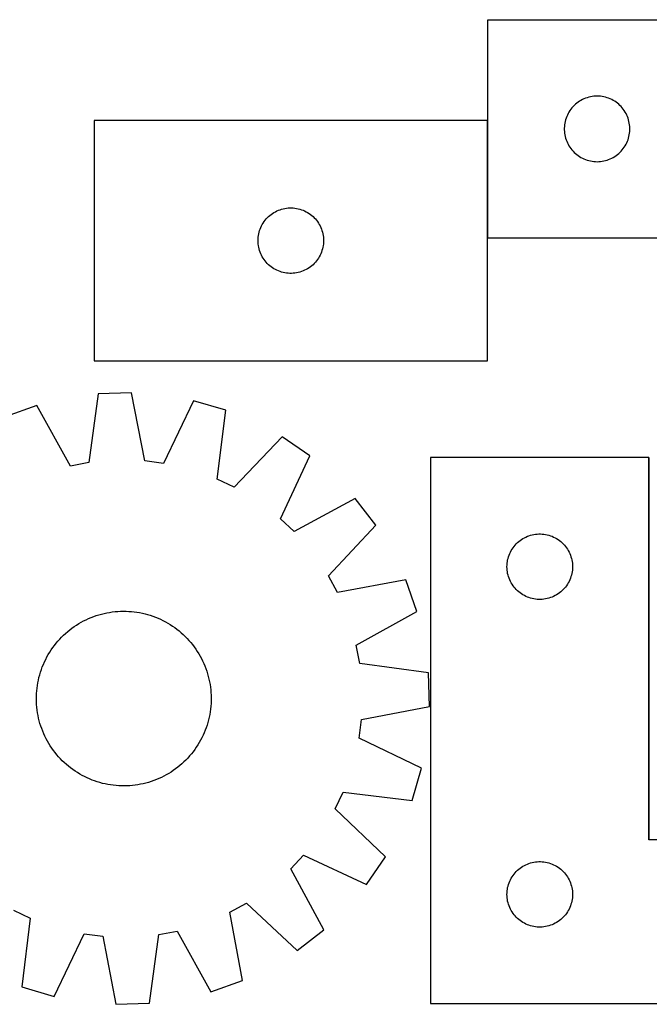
# Model space of a CAD drawing. Header units: millimetres. Extents: x 7 to 1493, y 7 to 458.
# Tile 3 of 5: x 750 to 1038, y 7 to 457. Entities that reach past the tile are written whole.
import ezdxf

# ---------------------------------------------------------------- set-up
doc = ezdxf.new("R2010")
doc.units = ezdxf.units.MM
doc.layers.add('COMMON', color=5, linetype='CONTINUOUS', true_color=0x0000ff)
doc.layers.add('CUT', color=7, linetype='CONTINUOUS', true_color=0x000000)

msp = doc.modelspace()

# ---------------------------------------------------------------- linework, layer by layer
at = {"layer": 'COMMON'}
for p, q in [((963.752345, 411.15412), (963.752345, 357.293324)), ((1037.706903, 82.093323), (1037.706903, 256.893322))]:
    msp.add_line(p, q, dxfattribs=at)
at = {"layer": 'CUT'}
for p, q in [((963.852345, 357.293324), (963.852345, 457.293324)), ((963.852345, 457.293324), (1213.852345, 457.293324)), ((1005.161028, 419.51875), (1004.543202, 419.055122)), ((1005.801902, 419.949958), (1005.161028, 419.51875)), ((1006.464124, 420.347603), (1005.801902, 419.949958)), ((1007.145938, 420.710631), (1006.464124, 420.347603)), ((1007.845536, 421.038078), (1007.145938, 420.710631)), ((1008.561063, 421.329077), (1007.845536, 421.038078)), ((1009.290622, 421.582855), (1008.561063, 421.329077)), ((1010.032278, 421.79874), (1009.290622, 421.582855)), ((1010.784064, 421.97616), (1010.032278, 421.79874)), ((1011.543986, 422.114643), (1010.784064, 421.97616)), ((1012.31003, 422.213823), (1011.543986, 422.114643)), ((1013.080163, 422.273436), (1012.31003, 422.213823)), ((1013.852345, 422.293324), (1013.080163, 422.273436)), ((1014.624526, 422.273436), (1013.852345, 422.293324)), ((1015.39466, 422.213823), (1014.624526, 422.273436)), ((1016.160703, 422.114643), (1015.39466, 422.213823)), ((1016.920626, 421.97616), (1016.160703, 422.114643)), ((1017.672411, 421.79874), (1016.920626, 421.97616)), ((1018.414067, 421.582855), (1017.672411, 421.79874)), ((1019.143626, 421.329077), (1018.414067, 421.582855)), ((1019.859153, 421.038078), (1019.143626, 421.329077)), ((1020.558752, 420.710631), (1019.859153, 421.038078)), ((1021.240566, 420.347603), (1020.558752, 420.710631)), ((1021.902788, 419.949958), (1021.240566, 420.347603)), ((1022.543661, 419.51875), (1021.902788, 419.949958)), ((1023.161487, 419.055122), (1022.543661, 419.51875)), ((1000.992625, 415.015216), (1000.612163, 414.342976)), ((1001.407189, 415.66698), (1000.992625, 415.015216)), ((1001.854756, 416.296539), (1001.407189, 415.66698)), ((1002.334138, 416.902222), (1001.854756, 416.296539)), ((1002.844064, 417.482425), (1002.334138, 416.902222)), ((1003.383182, 418.035607), (1002.844064, 417.482425)), ((1003.950063, 418.560303), (1003.383182, 418.035607)), ((1004.543202, 419.055122), (1003.950063, 418.560303)), ((1023.754626, 418.560303), (1023.161487, 419.055122)), ((1024.321507, 418.035607), (1023.754626, 418.560303)), ((1024.860625, 417.482425), (1024.321507, 418.035607)), ((1025.370551, 416.902222), (1024.860625, 417.482425)), ((1025.849933, 416.296539), (1025.370551, 416.902222)), ((1026.2975, 415.66698), (1025.849933, 416.296539)), ((1026.712064, 415.015216), (1026.2975, 415.66698)), ((1027.092527, 414.342976), (1026.712064, 415.015216)), ((963.652344, 411.15412), (783.652344, 411.15412)), ((783.652344, 411.15412), (783.652344, 301.15412)), ((963.652344, 301.15412), (963.652344, 411.15412)), ((999.253379, 410.738641), (999.095375, 409.982536)), ((999.450097, 411.485609), (999.253379, 410.738641)), ((999.685006, 412.22146), (999.450097, 411.485609)), ((999.957485, 412.944243), (999.685006, 412.22146)), ((1000.266811, 413.65204), (999.957485, 412.944243)), ((1000.612163, 414.342976), (1000.266811, 413.65204)), ((1027.437879, 413.65204), (1027.092527, 414.342976)), ((1027.747204, 412.944243), (1027.437879, 413.65204)), ((1028.019683, 412.22146), (1027.747204, 412.944243)), ((1028.254593, 411.485609), (1028.019683, 412.22146)), ((1028.45131, 410.738641), (1028.254593, 411.485609)), ((1028.609314, 409.982536), (1028.45131, 410.738641)), ((998.897082, 408.450956), (998.857318, 407.679543)), ((998.857318, 407.679543), (998.857318, 406.907106)), ((998.857318, 406.907106), (998.897082, 406.135693)), ((998.976505, 409.2193), (998.897082, 408.450956)), ((998.897082, 406.135693), (998.976505, 405.367349)), ((999.095375, 409.982536), (998.976505, 409.2193)), ((1028.728185, 409.2193), (1028.609314, 409.982536)), ((1028.807608, 408.450956), (1028.728185, 409.2193)), ((1028.728185, 405.367349), (1028.807608, 406.135693)), ((1028.847372, 407.679543), (1028.807608, 408.450956)), ((1028.807608, 406.135693), (1028.847372, 406.907106)), ((1028.847372, 406.907106), (1028.847372, 407.679543)), ((998.976505, 405.367349), (999.095375, 404.604113)), ((999.095375, 404.604113), (999.253379, 403.848008)), ((999.253379, 403.848008), (999.450097, 403.10104)), ((999.450097, 403.10104), (999.685006, 402.365189)), ((999.685006, 402.365189), (999.957485, 401.642406)), ((999.957485, 401.642406), (1000.266811, 400.934609)), ((1027.437879, 400.934609), (1027.747204, 401.642406)), ((1027.747204, 401.642406), (1028.019683, 402.365189)), ((1028.019683, 402.365189), (1028.254593, 403.10104)), ((1028.254593, 403.10104), (1028.45131, 403.848008)), ((1028.45131, 403.848008), (1028.609314, 404.604113)), ((1028.609314, 404.604113), (1028.728185, 405.367349)), ((1000.266811, 400.934609), (1000.612163, 400.243673)), ((1000.612163, 400.243673), (1000.992625, 399.571432)), ((1000.992625, 399.571432), (1001.407189, 398.919669)), ((1001.407189, 398.919669), (1001.854756, 398.29011)), ((1001.854756, 398.29011), (1002.334138, 397.684427)), ((1002.334138, 397.684427), (1002.844064, 397.104224)), ((1002.844064, 397.104224), (1003.383182, 396.551042)), ((1024.321507, 396.551042), (1024.860625, 397.104224)), ((1024.860625, 397.104224), (1025.370551, 397.684427)), ((1025.370551, 397.684427), (1025.849933, 398.29011)), ((1025.849933, 398.29011), (1026.2975, 398.919669)), ((1026.2975, 398.919669), (1026.712064, 399.571432)), ((1026.712064, 399.571432), (1027.092527, 400.243673)), ((1027.092527, 400.243673), (1027.437879, 400.934609)), ((1003.383182, 396.551042), (1003.950063, 396.026346)), ((1003.950063, 396.026346), (1004.543202, 395.531527)), ((1004.543202, 395.531527), (1005.161028, 395.067899)), ((1005.161028, 395.067899), (1005.801902, 394.636691)), ((1005.801902, 394.636691), (1006.464124, 394.239046)), ((1006.464124, 394.239046), (1007.145938, 393.876018)), ((1007.145938, 393.876018), (1007.845536, 393.548571)), ((1007.845536, 393.548571), (1008.561063, 393.257572)), ((1008.561063, 393.257572), (1009.290622, 393.003794)), ((1009.290622, 393.003794), (1010.032278, 392.787909)), ((1010.032278, 392.787909), (1010.784064, 392.610489)), ((1010.784064, 392.610489), (1011.543986, 392.472006)), ((1011.543986, 392.472006), (1012.31003, 392.372826)), ((1012.31003, 392.372826), (1013.080163, 392.313213)), ((1013.080163, 392.313213), (1013.852345, 392.293324)), ((1013.852345, 392.293324), (1014.624526, 392.313213)), ((1014.624526, 392.313213), (1015.39466, 392.372826)), ((1015.39466, 392.372826), (1016.160703, 392.472006)), ((1016.160703, 392.472006), (1016.920626, 392.610489)), ((1016.920626, 392.610489), (1017.672411, 392.787909)), ((1017.672411, 392.787909), (1018.414067, 393.003794)), ((1018.414067, 393.003794), (1019.143626, 393.257572)), ((1019.143626, 393.257572), (1019.859153, 393.548571)), ((1019.859153, 393.548571), (1020.558752, 393.876018)), ((1020.558752, 393.876018), (1021.240566, 394.239046)), ((1021.240566, 394.239046), (1021.902788, 394.636691)), ((1021.902788, 394.636691), (1022.543661, 395.067899)), ((1022.543661, 395.067899), (1023.161487, 395.531527)), ((1023.161487, 395.531527), (1023.754626, 396.026346)), ((1023.754626, 396.026346), (1024.321507, 396.551042)), ((866.602693, 369.394302), (867.293628, 369.739654)), ((867.293628, 369.739654), (868.001425, 370.048979)), ((868.001425, 370.048979), (868.724208, 370.321458)), ((868.724208, 370.321458), (869.460059, 370.556368)), ((869.460059, 370.556368), (870.207028, 370.753085)), ((870.207028, 370.753085), (870.963132, 370.911089)), ((870.963132, 370.911089), (871.726368, 371.02996)), ((871.726368, 371.02996), (872.494712, 371.109383)), ((872.494712, 371.109383), (873.266125, 371.149147)), ((873.266125, 371.149147), (874.038562, 371.149147)), ((874.038562, 371.149147), (874.809976, 371.109383)), ((874.809976, 371.109383), (875.578319, 371.02996)), ((875.578319, 371.02996), (876.341555, 370.911089)), ((876.341555, 370.911089), (877.09766, 370.753085)), ((877.09766, 370.753085), (877.844628, 370.556368)), ((877.844628, 370.556368), (878.580479, 370.321458)), ((878.580479, 370.321458), (879.303262, 370.048979)), ((879.303262, 370.048979), (880.01106, 369.739654)), ((880.01106, 369.739654), (880.701995, 369.394302)), ((861.426919, 364.845436), (861.890547, 365.463262)), ((861.890547, 365.463262), (862.385365, 366.056402)), ((862.385365, 366.056402), (862.910061, 366.623282)), ((862.910061, 366.623282), (863.463244, 367.1624)), ((863.463244, 367.1624), (864.043446, 367.672326)), ((864.043446, 367.672326), (864.649129, 368.151708)), ((864.649129, 368.151708), (865.278688, 368.599275)), ((865.278688, 368.599275), (865.930452, 369.013839)), ((865.930452, 369.013839), (866.602693, 369.394302)), ((880.701995, 369.394302), (881.374236, 369.013839)), ((881.374236, 369.013839), (882.026, 368.599275)), ((882.026, 368.599275), (882.655558, 368.151708)), ((882.655558, 368.151708), (883.261241, 367.672326)), ((883.261241, 367.672326), (883.841444, 367.1624)), ((883.841444, 367.1624), (884.394627, 366.623282)), ((884.394627, 366.623282), (884.919323, 366.056402)), ((884.919323, 366.056402), (885.414141, 365.463262)), ((885.414141, 365.463262), (885.877769, 364.845436)), ((859.146928, 359.974186), (859.362813, 360.715842)), ((859.362813, 360.715842), (859.616591, 361.445401)), ((859.616591, 361.445401), (859.90759, 362.160928)), ((859.90759, 362.160928), (860.235037, 362.860527)), ((860.235037, 362.860527), (860.598065, 363.542341)), ((860.598065, 363.542341), (860.99571, 364.204563)), ((860.99571, 364.204563), (861.426919, 364.845436)), ((885.877769, 364.845436), (886.308977, 364.204563)), ((886.308977, 364.204563), (886.706622, 363.542341)), ((886.706622, 363.542341), (887.06965, 362.860527)), ((887.06965, 362.860527), (887.397097, 362.160928)), ((887.397097, 362.160928), (887.688096, 361.445401)), ((887.688096, 361.445401), (887.941874, 360.715842)), ((887.941874, 360.715842), (888.15776, 359.974186)), ((858.652344, 356.15412), (858.672232, 356.926301)), ((858.672232, 355.381938), (858.652344, 356.15412)), ((858.672232, 356.926301), (858.731846, 357.696435)), ((858.731846, 357.696435), (858.831025, 358.462478)), ((858.831025, 358.462478), (858.969508, 359.222401)), ((858.969508, 359.222401), (859.146928, 359.974186)), ((888.15776, 359.974186), (888.335179, 359.222401)), ((888.335179, 359.222401), (888.473662, 358.462478)), ((888.473662, 358.462478), (888.572842, 357.696435)), ((888.572842, 357.696435), (888.632455, 356.926301)), ((888.632455, 356.926301), (888.652344, 356.15412)), ((888.652344, 356.15412), (888.632455, 355.381938)), ((1138.852345, 357.293324), (963.852345, 357.293324)), ((858.731846, 354.611805), (858.672232, 355.381938)), ((858.831025, 353.845761), (858.731846, 354.611805)), ((858.969508, 353.085839), (858.831025, 353.845761)), ((859.146928, 352.334053), (858.969508, 353.085839)), ((859.362813, 351.592397), (859.146928, 352.334053)), ((859.616591, 350.862838), (859.362813, 351.592397)), ((887.941874, 351.592397), (887.688096, 350.862838)), ((888.15776, 352.334053), (887.941874, 351.592397)), ((888.335179, 353.085839), (888.15776, 352.334053)), ((888.473662, 353.845761), (888.335179, 353.085839)), ((888.572842, 354.611805), (888.473662, 353.845761)), ((888.632455, 355.381938), (888.572842, 354.611805)), ((859.90759, 350.147311), (859.616591, 350.862838)), ((860.235037, 349.447713), (859.90759, 350.147311)), ((860.598065, 348.765899), (860.235037, 349.447713)), ((860.99571, 348.103677), (860.598065, 348.765899)), ((861.426919, 347.462803), (860.99571, 348.103677)), ((861.890547, 346.844977), (861.426919, 347.462803)), ((885.877769, 347.462803), (885.414141, 346.844977)), ((886.308977, 348.103677), (885.877769, 347.462803)), ((886.706622, 348.765899), (886.308977, 348.103677)), ((887.06965, 349.447713), (886.706622, 348.765899)), ((887.397097, 350.147311), (887.06965, 349.447713)), ((887.688096, 350.862838), (887.397097, 350.147311)), ((862.385365, 346.251838), (861.890547, 346.844977)), ((862.910061, 345.684957), (862.385365, 346.251838)), ((863.463244, 345.145839), (862.910061, 345.684957)), ((864.043446, 344.635913), (863.463244, 345.145839)), ((864.649129, 344.156531), (864.043446, 344.635913)), ((865.278688, 343.708964), (864.649129, 344.156531)), ((865.930452, 343.2944), (865.278688, 343.708964)), ((866.602693, 342.913938), (865.930452, 343.2944)), ((867.293628, 342.568586), (866.602693, 342.913938)), ((868.001425, 342.25926), (867.293628, 342.568586)), ((880.01106, 342.568586), (879.303262, 342.25926)), ((880.701995, 342.913938), (880.01106, 342.568586)), ((881.374236, 343.2944), (880.701995, 342.913938)), ((882.026, 343.708964), (881.374236, 343.2944)), ((882.655558, 344.156531), (882.026, 343.708964)), ((883.261241, 344.635913), (882.655558, 344.156531)), ((883.841444, 345.145839), (883.261241, 344.635913)), ((884.394627, 345.684957), (883.841444, 345.145839)), ((884.919323, 346.251838), (884.394627, 345.684957)), ((885.414141, 346.844977), (884.919323, 346.251838)), ((868.724208, 341.986781), (868.001425, 342.25926)), ((869.460059, 341.751872), (868.724208, 341.986781)), ((870.207028, 341.555154), (869.460059, 341.751872)), ((870.963132, 341.39715), (870.207028, 341.555154)), ((871.726368, 341.27828), (870.963132, 341.39715)), ((872.494712, 341.198857), (871.726368, 341.27828)), ((873.266125, 341.159093), (872.494712, 341.198857)), ((874.038562, 341.159093), (873.266125, 341.159093)), ((874.809976, 341.198857), (874.038562, 341.159093)), ((875.578319, 341.27828), (874.809976, 341.198857)), ((876.341555, 341.39715), (875.578319, 341.27828)), ((877.09766, 341.555154), (876.341555, 341.39715)), ((877.844628, 341.751872), (877.09766, 341.555154)), ((878.580479, 341.986781), (877.844628, 341.751872)), ((879.303262, 342.25926), (878.580479, 341.986781)), ((783.652344, 301.15412), (963.652344, 301.15412)), ((785.420721, 286.017738), (781.200526, 254.534969)), ((800.800148, 286.469153), (785.420721, 286.017738)), ((806.859643, 255.288112), (800.800148, 286.469153)), ((757.376353, 280.728201), (742.889143, 275.546376)), ((772.774746, 252.945756), (757.376353, 280.728201)), ((829.106485, 282.833614), (815.36413, 254.195834)), ((843.872684, 278.510431), (829.106485, 282.833614)), ((840.000135, 246.983013), (843.872684, 278.510431)), ((869.670166, 266.30569), (847.75085, 243.316164)), ((882.377719, 257.631092), (869.670166, 266.30569)), ((868.952198, 228.843418), (882.377719, 257.631092)), ((781.200526, 254.534969), (772.774746, 252.945756)), ((815.36413, 254.195834), (806.859643, 255.288112)), ((1037.606902, 256.893322), (937.606902, 256.893322)), ((937.606902, 256.893322), (937.606902, 6.893322)), ((1037.606902, 81.893322), (1037.606902, 256.893322)), ((847.75085, 243.316164), (840.000135, 246.983013)), ((903.141111, 238.051832), (875.190447, 222.960935)), ((912.546113, 225.87495), (903.141111, 238.051832)), ((875.190447, 222.960935), (868.952198, 228.843418)), ((890.881803, 202.64496), (912.546113, 225.87495)), ((981.955984, 220.788182), (982.678766, 221.060661)), ((982.678766, 221.060661), (983.414618, 221.295571)), ((983.414618, 221.295571), (984.161586, 221.492288)), ((984.161586, 221.492288), (984.917691, 221.650292)), ((984.917691, 221.650292), (985.680927, 221.769163)), ((985.680927, 221.769163), (986.44927, 221.848585)), ((986.44927, 221.848585), (987.220683, 221.888349)), ((987.220683, 221.888349), (987.993121, 221.888349)), ((987.993121, 221.888349), (988.764534, 221.848585)), ((988.764534, 221.848585), (989.532878, 221.769163)), ((989.532878, 221.769163), (990.296114, 221.650292)), ((990.296114, 221.650292), (991.052218, 221.492288)), ((991.052218, 221.492288), (991.799187, 221.295571)), ((991.799187, 221.295571), (992.535038, 221.060661)), ((992.535038, 221.060661), (993.257821, 220.788182)), ((975.845105, 216.202465), (976.339923, 216.795604)), ((976.339923, 216.795604), (976.864619, 217.362485)), ((976.864619, 217.362485), (977.417802, 217.901603)), ((977.417802, 217.901603), (977.998005, 218.411529)), ((977.998005, 218.411529), (978.603688, 218.890911)), ((978.603688, 218.890911), (979.233246, 219.338478)), ((979.233246, 219.338478), (979.88501, 219.753042)), ((979.88501, 219.753042), (980.557251, 220.133504)), ((980.557251, 220.133504), (981.248186, 220.478856)), ((981.248186, 220.478856), (981.955984, 220.788182)), ((993.257821, 220.788182), (993.965618, 220.478856)), ((993.965618, 220.478856), (994.656553, 220.133504)), ((994.656553, 220.133504), (995.328794, 219.753042)), ((995.328794, 219.753042), (995.980558, 219.338478)), ((995.980558, 219.338478), (996.610116, 218.890911)), ((996.610116, 218.890911), (997.2158, 218.411529)), ((997.2158, 218.411529), (997.796002, 217.901603)), ((997.796002, 217.901603), (998.349185, 217.362485)), ((998.349185, 217.362485), (998.873881, 216.795604)), ((998.873881, 216.795604), (999.368699, 216.202465)), ((973.317371, 211.455045), (973.57115, 212.184604)), ((973.57115, 212.184604), (973.862149, 212.900131)), ((973.862149, 212.900131), (974.189596, 213.599729)), ((974.189596, 213.599729), (974.552624, 214.281543)), ((974.552624, 214.281543), (974.950269, 214.943765)), ((974.950269, 214.943765), (975.381477, 215.584639)), ((975.381477, 215.584639), (975.845105, 216.202465)), ((999.368699, 216.202465), (999.832327, 215.584639)), ((999.832327, 215.584639), (1000.263536, 214.943765)), ((1000.263536, 214.943765), (1000.661181, 214.281543)), ((1000.661181, 214.281543), (1001.024208, 213.599729)), ((1001.024208, 213.599729), (1001.351656, 212.900131)), ((1001.351656, 212.900131), (1001.642654, 212.184604)), ((1001.642654, 212.184604), (1001.896433, 211.455045)), ((972.606902, 206.893322), (972.626791, 207.665504)), ((972.626791, 207.665504), (972.686404, 208.435637)), ((972.686404, 208.435637), (972.785584, 209.201681)), ((972.785584, 209.201681), (972.924067, 209.961603)), ((972.924067, 209.961603), (973.101486, 210.713389)), ((973.101486, 210.713389), (973.317371, 211.455045)), ((1001.896433, 211.455045), (1002.112318, 210.713389)), ((1002.112318, 210.713389), (1002.289737, 209.961603)), ((1002.289737, 209.961603), (1002.428221, 209.201681)), ((1002.428221, 209.201681), (1002.5274, 208.435637)), ((1002.5274, 208.435637), (1002.587014, 207.665504)), ((1002.587014, 207.665504), (1002.606902, 206.893322)), ((972.626791, 206.121141), (972.606902, 206.893322)), ((972.686404, 205.351008), (972.626791, 206.121141)), ((972.785584, 204.584964), (972.686404, 205.351008)), ((972.924067, 203.825041), (972.785584, 204.584964)), ((973.101486, 203.073256), (972.924067, 203.825041)), ((973.317371, 202.3316), (973.101486, 203.073256)), ((1002.112318, 203.073256), (1001.896433, 202.3316)), ((1002.289737, 203.825041), (1002.112318, 203.073256)), ((1002.428221, 204.584964), (1002.289737, 203.825041)), ((1002.5274, 205.351008), (1002.428221, 204.584964)), ((1002.587014, 206.121141), (1002.5274, 205.351008)), ((1002.606902, 206.893322), (1002.587014, 206.121141)), ((894.996944, 195.12266), (890.881803, 202.64496)), ((926.242948, 200.837727), (894.996944, 195.12266)), ((931.424773, 186.350517), (926.242948, 200.837727)), ((973.57115, 201.602041), (973.317371, 202.3316)), ((973.862149, 200.886514), (973.57115, 201.602041)), ((974.189596, 200.186916), (973.862149, 200.886514)), ((974.552624, 199.505101), (974.189596, 200.186916)), ((974.950269, 198.84288), (974.552624, 199.505101)), ((975.381477, 198.202006), (974.950269, 198.84288)), ((1000.263536, 198.84288), (999.832327, 198.202006)), ((1000.661181, 199.505101), (1000.263536, 198.84288)), ((1001.024208, 200.186916), (1000.661181, 199.505101)), ((1001.351656, 200.886514), (1001.024208, 200.186916)), ((1001.642654, 201.602041), (1001.351656, 200.886514)), ((1001.896433, 202.3316), (1001.642654, 201.602041)), ((975.845105, 197.58418), (975.381477, 198.202006)), ((976.339923, 196.991041), (975.845105, 197.58418)), ((976.864619, 196.42416), (976.339923, 196.991041)), ((977.417802, 195.885042), (976.864619, 196.42416)), ((977.998005, 195.375116), (977.417802, 195.885042)), ((978.603688, 194.895734), (977.998005, 195.375116)), ((979.233246, 194.448167), (978.603688, 194.895734)), ((979.88501, 194.033603), (979.233246, 194.448167)), ((980.557251, 193.65314), (979.88501, 194.033603)), ((995.328794, 194.033603), (994.656553, 193.65314)), ((995.980558, 194.448167), (995.328794, 194.033603)), ((996.610116, 194.895734), (995.980558, 194.448167)), ((997.2158, 195.375116), (996.610116, 194.895734)), ((997.796002, 195.885042), (997.2158, 195.375116)), ((998.349185, 196.42416), (997.796002, 195.885042)), ((998.873881, 196.991041), (998.349185, 196.42416)), ((999.368699, 197.58418), (998.873881, 196.991041)), ((999.832327, 198.202006), (999.368699, 197.58418)), ((981.248186, 193.307789), (980.557251, 193.65314)), ((981.955984, 192.998463), (981.248186, 193.307789)), ((982.678766, 192.725984), (981.955984, 192.998463)), ((983.414618, 192.491074), (982.678766, 192.725984)), ((984.161586, 192.294357), (983.414618, 192.491074)), ((984.917691, 192.136353), (984.161586, 192.294357)), ((985.680927, 192.017482), (984.917691, 192.136353)), ((986.44927, 191.93806), (985.680927, 192.017482)), ((987.220683, 191.898295), (986.44927, 191.93806)), ((987.993121, 191.898295), (987.220683, 191.898295)), ((988.764534, 191.93806), (987.993121, 191.898295)), ((989.532878, 192.017482), (988.764534, 191.93806)), ((990.296114, 192.136353), (989.532878, 192.017482)), ((991.052218, 192.294357), (990.296114, 192.136353)), ((991.799187, 192.491074), (991.052218, 192.294357)), ((992.535038, 192.725984), (991.799187, 192.491074)), ((993.257821, 192.998463), (992.535038, 192.725984)), ((993.965618, 193.307789), (993.257821, 192.998463)), ((994.656553, 193.65314), (993.965618, 193.307789)), ((784.631308, 184.485311), (785.830187, 184.861735)), ((785.830187, 184.861735), (787.040299, 185.200316)), ((787.040299, 185.200316), (788.260448, 185.500719)), ((788.260448, 185.500719), (789.489431, 185.762649)), ((789.489431, 185.762649), (790.726036, 185.985845)), ((790.726036, 185.985845), (791.969041, 186.170089)), ((791.969041, 186.170089), (793.217219, 186.315198)), ((793.217219, 186.315198), (794.46934, 186.42103)), ((794.46934, 186.42103), (795.724167, 186.487479)), ((795.724167, 186.487479), (796.980463, 186.51448)), ((796.980463, 186.51448), (798.236986, 186.502007)), ((798.236986, 186.502007), (799.492498, 186.450072)), ((799.492498, 186.450072), (800.745758, 186.358725)), ((800.745758, 186.358725), (801.995532, 186.228058)), ((801.995532, 186.228058), (803.240584, 186.058199)), ((803.240584, 186.058199), (804.479686, 185.849316)), ((804.479686, 185.849316), (805.711616, 185.601614)), ((805.711616, 185.601614), (806.935157, 185.315339)), ((806.935157, 185.315339), (808.149103, 184.990773)), ((808.149103, 184.990773), (809.352254, 184.628236)), ((903.642329, 170.952124), (931.424773, 186.350517)), ((775.583749, 180.163787), (776.651351, 180.826534)), ((776.651351, 180.826534), (777.739243, 181.45542)), ((777.739243, 181.45542), (778.846352, 182.049825)), ((778.846352, 182.049825), (779.971585, 182.609161)), ((779.971585, 182.609161), (781.113832, 183.132876)), ((781.113832, 183.132876), (782.271966, 183.620455)), ((782.271966, 183.620455), (783.444844, 184.071414)), ((783.444844, 184.071414), (784.631308, 184.485311)), ((809.352254, 184.628236), (810.543425, 184.228087)), ((810.543425, 184.228087), (811.721438, 183.790719)), ((811.721438, 183.790719), (812.885133, 183.316564)), ((812.885133, 183.316564), (814.033359, 182.806091)), ((814.033359, 182.806091), (815.164985, 182.259803)), ((815.164985, 182.259803), (816.278893, 181.67824)), ((816.278893, 181.67824), (817.373983, 181.061975)), ((817.373983, 181.061975), (818.449177, 180.411616)), ((818.449177, 180.411616), (819.503411, 179.727805)), ((769.661714, 175.515099), (770.586219, 176.366156)), ((770.586219, 176.366156), (771.537, 177.187754)), ((771.537, 177.187754), (772.513119, 177.979081)), ((772.513119, 177.979081), (773.513612, 178.739357)), ((773.513612, 178.739357), (774.537492, 179.467832)), ((774.537492, 179.467832), (775.583749, 180.163787)), ((819.503411, 179.727805), (820.535646, 179.011218)), ((820.535646, 179.011218), (821.544863, 178.262561)), ((821.544863, 178.262561), (822.530067, 177.482573)), ((822.530067, 177.482573), (823.490284, 176.672024)), ((823.490284, 176.672024), (824.424567, 175.831714)), ((824.424567, 175.831714), (825.331995, 174.962472)), ((765.464309, 170.848291), (766.244297, 171.833494)), ((766.244297, 171.833494), (767.054846, 172.793712)), ((767.054846, 172.793712), (767.895156, 173.727995)), ((767.895156, 173.727995), (768.764398, 174.635423)), ((768.764398, 174.635423), (769.661714, 175.515099)), ((825.331995, 174.962472), (826.211671, 174.065156)), ((826.211671, 174.065156), (827.062728, 173.140651)), ((827.062728, 173.140651), (827.884326, 172.18987)), ((827.884326, 172.18987), (828.675653, 171.213751)), ((762.664895, 166.677411), (763.315254, 167.752604)), ((763.315254, 167.752604), (763.999064, 168.806839)), ((763.999064, 168.806839), (764.715652, 169.839074)), ((764.715652, 169.839074), (765.464309, 170.848291)), ((828.675653, 171.213751), (829.43593, 170.213258)), ((829.43593, 170.213258), (830.164405, 169.189378)), ((830.164405, 169.189378), (830.860359, 168.14312)), ((830.860359, 168.14312), (831.523107, 167.075519)), ((831.523107, 167.075519), (832.151993, 165.987627)), ((905.231542, 162.526344), (903.642329, 170.952124)), ((760.410306, 162.18856), (760.920779, 163.336787)), ((760.920779, 163.336787), (761.467067, 164.468412)), ((761.467067, 164.468412), (762.04863, 165.58232)), ((762.04863, 165.58232), (762.664895, 166.677411)), ((832.151993, 165.987627), (832.746397, 164.880518)), ((832.746397, 164.880518), (833.305733, 163.755285)), ((833.305733, 163.755285), (833.829449, 162.613037)), ((833.829449, 162.613037), (834.317027, 161.454904)), ((936.71431, 158.306148), (905.231542, 162.526344)), ((758.736097, 157.45253), (759.098633, 158.655682)), ((759.098633, 158.655682), (759.498783, 159.846852)), ((759.498783, 159.846852), (759.936151, 161.024866)), ((759.936151, 161.024866), (760.410306, 162.18856)), ((834.317027, 161.454904), (834.767987, 160.282026)), ((834.767987, 160.282026), (835.181883, 159.095562)), ((835.181883, 159.095562), (835.558307, 157.896683)), ((835.558307, 157.896683), (835.896888, 156.686571)), ((937.165725, 142.926722), (936.71431, 158.306148)), ((757.668671, 152.544011), (757.877554, 153.783114)), ((757.877554, 153.783114), (758.125256, 155.015043)), ((758.125256, 155.015043), (758.41153, 156.238585)), ((758.41153, 156.238585), (758.736097, 157.45253)), ((835.896888, 156.686571), (836.197292, 155.466422)), ((836.197292, 155.466422), (836.459221, 154.237438)), ((836.459221, 154.237438), (836.682418, 153.000834)), ((757.224863, 147.540414), (757.276798, 148.795925)), ((757.276798, 148.795925), (757.368145, 150.049186)), ((757.368145, 150.049186), (757.498812, 151.298959)), ((757.498812, 151.298959), (757.668671, 152.544011)), ((836.682418, 153.000834), (836.866662, 151.757829)), ((836.866662, 151.757829), (837.011771, 150.509651)), ((837.011771, 150.509651), (837.117602, 149.25753)), ((837.117602, 149.25753), (837.184051, 148.002703)), ((757.21239, 146.28389), (757.224863, 147.540414)), ((757.239391, 145.027595), (757.21239, 146.28389)), ((757.30584, 143.772768), (757.239391, 145.027595)), ((837.146644, 144.234372), (837.055297, 142.981111)), ((837.198579, 145.489884), (837.146644, 144.234372)), ((837.184051, 148.002703), (837.211053, 146.746407)), ((837.211053, 146.746407), (837.198579, 145.489884)), ((757.411671, 142.520647), (757.30584, 143.772768)), ((757.556781, 141.272468), (757.411671, 142.520647)), ((757.741025, 140.029463), (757.556781, 141.272468)), ((757.964221, 138.792859), (757.741025, 140.029463)), ((836.754771, 140.486286), (836.545888, 139.247184)), ((836.92463, 141.731338), (836.754771, 140.486286)), ((837.055297, 142.981111), (836.92463, 141.731338)), ((905.984685, 136.867227), (937.165725, 142.926722)), ((758.226151, 137.563876), (757.964221, 138.792859)), ((758.526554, 136.343726), (758.226151, 137.563876)), ((758.865135, 135.133615), (758.526554, 136.343726)), ((835.687346, 135.577767), (835.324809, 134.374615)), ((836.011912, 136.791713), (835.687346, 135.577767)), ((836.298187, 138.015254), (836.011912, 136.791713)), ((836.545888, 139.247184), (836.298187, 138.015254)), ((904.892407, 128.36274), (905.984685, 136.867227)), ((759.241559, 133.934736), (758.865135, 135.133615)), ((759.655455, 132.748272), (759.241559, 133.934736)), ((760.106415, 131.575394), (759.655455, 132.748272)), ((760.593993, 130.41726), (760.106415, 131.575394)), ((834.013136, 130.841737), (833.502663, 129.693511)), ((834.487291, 132.005431), (834.013136, 130.841737)), ((834.924659, 133.183445), (834.487291, 132.005431)), ((835.324809, 134.374615), (834.924659, 133.183445)), ((761.117709, 129.275013), (760.593993, 130.41726)), ((761.677045, 128.149779), (761.117709, 129.275013)), ((762.271449, 127.04267), (761.677045, 128.149779)), ((762.900336, 125.954778), (762.271449, 127.04267)), ((831.758547, 126.352886), (831.108188, 125.277693)), ((832.374812, 127.447977), (831.758547, 126.352886)), ((832.956376, 128.561885), (832.374812, 127.447977)), ((833.502663, 129.693511), (832.956376, 128.561885)), ((933.530187, 114.620385), (904.892407, 128.36274)), ((763.563083, 124.887177), (762.900336, 125.954778)), ((764.259038, 123.84092), (763.563083, 124.887177)), ((764.987513, 122.817039), (764.259038, 123.84092)), ((765.747789, 121.816546), (764.987513, 122.817039)), ((766.539116, 120.840427), (765.747789, 121.816546)), ((828.959133, 122.182006), (828.179145, 121.196803)), ((829.70779, 123.191224), (828.959133, 122.182006)), ((830.424378, 124.223459), (829.70779, 123.191224)), ((831.108188, 125.277693), (830.424378, 124.223459)), ((767.360714, 119.889647), (766.539116, 120.840427)), ((768.211771, 118.965142), (767.360714, 119.889647)), ((769.091447, 118.067826), (768.211771, 118.965142)), ((769.998875, 117.198584), (769.091447, 118.067826)), ((770.933158, 116.358273), (769.998875, 117.198584)), ((824.761728, 117.515198), (823.837223, 116.664141)), ((825.659044, 118.394875), (824.761728, 117.515198)), ((826.528286, 119.302302), (825.659044, 118.394875)), ((827.368596, 120.236586), (826.528286, 119.302302)), ((828.179145, 121.196803), (827.368596, 120.236586)), ((771.893375, 115.547724), (770.933158, 116.358273)), ((772.878579, 114.767736), (771.893375, 115.547724)), ((773.887796, 114.019079), (772.878579, 114.767736)), ((774.920031, 113.302492), (773.887796, 114.019079)), ((775.974266, 112.618682), (774.920031, 113.302492)), ((818.839693, 112.866511), (817.772091, 112.203763)), ((819.88595, 113.562465), (818.839693, 112.866511)), ((820.90983, 114.29094), (819.88595, 113.562465)), ((821.910324, 115.051216), (820.90983, 114.29094)), ((822.886442, 115.842544), (821.910324, 115.051216)), ((823.837223, 116.664141), (822.886442, 115.842544)), ((929.207003, 99.854186), (933.530187, 114.620385)), ((777.049459, 111.968323), (775.974266, 112.618682)), ((778.14455, 111.352058), (777.049459, 111.968323)), ((779.258457, 110.770494), (778.14455, 111.352058)), ((780.390083, 110.224206), (779.258457, 110.770494)), ((781.53831, 109.713733), (780.390083, 110.224206)), ((782.702004, 109.239579), (781.53831, 109.713733)), ((783.880017, 108.802211), (782.702004, 109.239579)), ((785.071188, 108.402061), (783.880017, 108.802211)), ((786.274339, 108.039524), (785.071188, 108.402061)), ((809.792134, 108.544987), (808.593255, 108.168562)), ((810.978598, 108.958883), (809.792134, 108.544987)), ((812.151476, 109.409843), (810.978598, 108.958883)), ((813.30961, 109.897421), (812.151476, 109.409843)), ((814.451857, 110.421137), (813.30961, 109.897421)), ((815.57709, 110.980473), (814.451857, 110.421137)), ((816.684199, 111.574877), (815.57709, 110.980473)), ((817.772091, 112.203763), (816.684199, 111.574877)), ((787.488285, 107.714958), (786.274339, 108.039524)), ((788.711826, 107.428683), (787.488285, 107.714958)), ((789.943756, 107.180982), (788.711826, 107.428683)), ((791.182858, 106.972099), (789.943756, 107.180982)), ((792.427911, 106.80224), (791.182858, 106.972099)), ((793.677684, 106.671572), (792.427911, 106.80224)), ((794.930945, 106.580226), (793.677684, 106.671572)), ((796.186456, 106.52829), (794.930945, 106.580226)), ((797.44298, 106.515817), (796.186456, 106.52829)), ((798.699275, 106.542819), (797.44298, 106.515817)), ((799.954102, 106.609268), (798.699275, 106.542819)), ((801.206223, 106.715099), (799.954102, 106.609268)), ((802.454402, 106.860208), (801.206223, 106.715099)), ((803.697406, 107.044452), (802.454402, 106.860208)), ((804.934011, 107.267649), (803.697406, 107.044452)), ((806.162994, 107.529578), (804.934011, 107.267649)), ((807.383143, 107.829981), (806.162994, 107.529578)), ((808.593255, 108.168562), (807.383143, 107.829981)), ((894.012736, 95.97602), (897.679585, 103.726735)), ((897.679585, 103.726735), (929.207003, 99.854186)), ((917.002262, 74.056703), (894.012736, 95.97602)), ((1237.606902, 81.893322), (1037.606902, 81.893322)), ((873.657507, 68.536422), (879.539991, 74.774672)), ((879.539991, 74.774672), (908.327664, 61.349151)), ((908.327664, 61.349151), (917.002262, 74.056703)), ((888.748405, 40.585759), (873.657507, 68.536422)), ((976.864619, 67.362485), (977.417802, 67.901603)), ((977.417802, 67.901603), (977.998005, 68.411529)), ((977.998005, 68.411529), (978.603688, 68.890911)), ((978.603688, 68.890911), (979.233246, 69.338478)), ((979.233246, 69.338478), (979.88501, 69.753042)), ((979.88501, 69.753042), (980.557251, 70.133504)), ((980.557251, 70.133504), (981.248186, 70.478856)), ((981.248186, 70.478856), (981.955984, 70.788182)), ((981.955984, 70.788182), (982.678766, 71.060661)), ((982.678766, 71.060661), (983.414618, 71.295571)), ((983.414618, 71.295571), (984.161586, 71.492288)), ((984.161586, 71.492288), (984.917691, 71.650292)), ((984.917691, 71.650292), (985.680927, 71.769163)), ((985.680927, 71.769163), (986.44927, 71.848585)), ((986.44927, 71.848585), (987.220683, 71.888349)), ((987.220683, 71.888349), (987.993121, 71.888349)), ((987.993121, 71.888349), (988.764534, 71.848585)), ((988.764534, 71.848585), (989.532878, 71.769163)), ((989.532878, 71.769163), (990.296114, 71.650292)), ((990.296114, 71.650292), (991.052218, 71.492288)), ((991.052218, 71.492288), (991.799187, 71.295571)), ((991.799187, 71.295571), (992.535038, 71.060661)), ((992.535038, 71.060661), (993.257821, 70.788182)), ((993.257821, 70.788182), (993.965618, 70.478856)), ((993.965618, 70.478856), (994.656553, 70.133504)), ((994.656553, 70.133504), (995.328794, 69.753042)), ((995.328794, 69.753042), (995.980558, 69.338478)), ((995.980558, 69.338478), (996.610116, 68.890911)), ((996.610116, 68.890911), (997.2158, 68.411529)), ((997.2158, 68.411529), (997.796002, 67.901603)), ((997.796002, 67.901603), (998.349185, 67.362485)), ((973.862149, 62.900131), (974.189596, 63.599729)), ((974.189596, 63.599729), (974.552624, 64.281543)), ((974.552624, 64.281543), (974.950269, 64.943765)), ((974.950269, 64.943765), (975.381477, 65.584639)), ((975.381477, 65.584639), (975.845105, 66.202465)), ((975.845105, 66.202465), (976.339923, 66.795604)), ((976.339923, 66.795604), (976.864619, 67.362485)), ((998.349185, 67.362485), (998.873881, 66.795604)), ((998.873881, 66.795604), (999.368699, 66.202465)), ((999.368699, 66.202465), (999.832327, 65.584639)), ((999.832327, 65.584639), (1000.263536, 64.943765)), ((1000.263536, 64.943765), (1000.661181, 64.281543)), ((1000.661181, 64.281543), (1001.024208, 63.599729)), ((1001.024208, 63.599729), (1001.351656, 62.900131)), ((972.686404, 58.435637), (972.785584, 59.201681)), ((972.785584, 59.201681), (972.924067, 59.961603)), ((972.924067, 59.961603), (973.101486, 60.713389)), ((973.101486, 60.713389), (973.317371, 61.455045)), ((973.317371, 61.455045), (973.57115, 62.184604)), ((973.57115, 62.184604), (973.862149, 62.900131)), ((1001.351656, 62.900131), (1001.642654, 62.184604)), ((1001.642654, 62.184604), (1001.896433, 61.455045)), ((1001.896433, 61.455045), (1002.112318, 60.713389)), ((1002.112318, 60.713389), (1002.289737, 59.961603)), ((1002.289737, 59.961603), (1002.428221, 59.201681)), ((1002.428221, 59.201681), (1002.5274, 58.435637)), ((972.606902, 56.893322), (972.626791, 57.665504)), ((972.626791, 56.121141), (972.606902, 56.893322)), ((972.626791, 57.665504), (972.686404, 58.435637)), ((972.686404, 55.351008), (972.626791, 56.121141)), ((972.785584, 54.584964), (972.686404, 55.351008)), ((972.924067, 53.825041), (972.785584, 54.584964)), ((1002.428221, 54.584964), (1002.289737, 53.825041)), ((1002.5274, 55.351008), (1002.428221, 54.584964)), ((1002.5274, 58.435637), (1002.587014, 57.665504)), ((1002.587014, 56.121141), (1002.5274, 55.351008)), ((1002.587014, 57.665504), (1002.606902, 56.893322)), ((1002.606902, 56.893322), (1002.587014, 56.121141)), ((746.672592, 49.714134), (754.423308, 46.047285)), ((845.819233, 48.729926), (853.341532, 52.845066)), ((853.341532, 52.845066), (876.571522, 31.180757)), ((973.101486, 53.073256), (972.924067, 53.825041)), ((973.317371, 52.3316), (973.101486, 53.073256)), ((973.57115, 51.602041), (973.317371, 52.3316)), ((973.862149, 50.886514), (973.57115, 51.602041)), ((974.189596, 50.186916), (973.862149, 50.886514)), ((974.552624, 49.505101), (974.189596, 50.186916)), ((1001.024208, 50.186916), (1000.661181, 49.505101)), ((1001.351656, 50.886514), (1001.024208, 50.186916)), ((1001.642654, 51.602041), (1001.351656, 50.886514)), ((1001.896433, 52.3316), (1001.642654, 51.602041)), ((1002.112318, 53.073256), (1001.896433, 52.3316)), ((1002.289737, 53.825041), (1002.112318, 53.073256)), ((754.423308, 46.047285), (750.550758, 14.519866)), ((851.534299, 17.483922), (845.819233, 48.729926)), ((974.950269, 48.84288), (974.552624, 49.505101)), ((975.381477, 48.202006), (974.950269, 48.84288)), ((975.845105, 47.58418), (975.381477, 48.202006)), ((976.339923, 46.991041), (975.845105, 47.58418)), ((976.864619, 46.42416), (976.339923, 46.991041)), ((977.417802, 45.885042), (976.864619, 46.42416)), ((977.998005, 45.375116), (977.417802, 45.885042)), ((978.603688, 44.895734), (977.998005, 45.375116)), ((997.2158, 45.375116), (996.610116, 44.895734)), ((997.796002, 45.885042), (997.2158, 45.375116)), ((998.349185, 46.42416), (997.796002, 45.885042)), ((998.873881, 46.991041), (998.349185, 46.42416)), ((999.368699, 47.58418), (998.873881, 46.991041)), ((999.832327, 48.202006), (999.368699, 47.58418)), ((1000.263536, 48.84288), (999.832327, 48.202006)), ((1000.661181, 49.505101), (1000.263536, 48.84288)), ((876.571522, 31.180757), (888.748405, 40.585759)), ((979.233246, 44.448167), (978.603688, 44.895734)), ((979.88501, 44.033603), (979.233246, 44.448167)), ((980.557251, 43.65314), (979.88501, 44.033603)), ((981.248186, 43.307789), (980.557251, 43.65314)), ((981.955984, 42.998463), (981.248186, 43.307789)), ((982.678766, 42.725984), (981.955984, 42.998463)), ((983.414618, 42.491074), (982.678766, 42.725984)), ((984.161586, 42.294357), (983.414618, 42.491074)), ((984.917691, 42.136353), (984.161586, 42.294357)), ((985.680927, 42.017482), (984.917691, 42.136353)), ((986.44927, 41.93806), (985.680927, 42.017482)), ((987.220683, 41.898295), (986.44927, 41.93806)), ((987.993121, 41.898295), (987.220683, 41.898295)), ((988.764534, 41.93806), (987.993121, 41.898295)), ((989.532878, 42.017482), (988.764534, 41.93806)), ((990.296114, 42.136353), (989.532878, 42.017482)), ((991.052218, 42.294357), (990.296114, 42.136353)), ((991.799187, 42.491074), (991.052218, 42.294357)), ((992.535038, 42.725984), (991.799187, 42.491074)), ((993.257821, 42.998463), (992.535038, 42.725984)), ((993.965618, 43.307789), (993.257821, 42.998463)), ((994.656553, 43.65314), (993.965618, 43.307789)), ((995.328794, 44.033603), (994.656553, 43.65314)), ((995.980558, 44.448167), (995.328794, 44.033603)), ((996.610116, 44.895734), (995.980558, 44.448167)), ((765.316957, 10.196683), (779.059312, 38.834463)), ((779.059312, 38.834463), (787.563799, 37.742185)), ((787.563799, 37.742185), (793.623294, 6.561145)), ((809.002721, 7.01256), (813.222916, 38.495328)), ((813.222916, 38.495328), (821.648696, 40.084541)), ((821.648696, 40.084541), (837.04709, 12.302096)), ((750.550758, 14.519866), (765.316957, 10.196683)), ((837.04709, 12.302096), (851.534299, 17.483922)), ((793.623294, 6.561145), (809.002721, 7.01256)), ((937.606902, 6.893322), (1237.606902, 6.893322))]:
    msp.add_line(p, q, dxfattribs=at)

doc.saveas('drawing.dxf')
